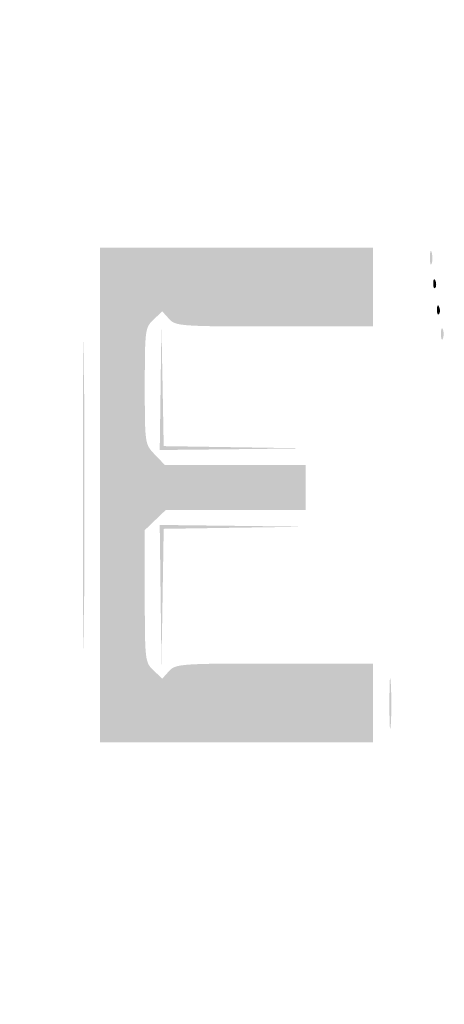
# Model space of a CAD drawing. Header units: inches. Extents: x -25.6 to 25.6, y -25.5 to 25.5.
# Tile 4 of 8: x -0.3 to 5, y -13.2 to -0.8. Entities that reach past the tile are written whole.
import ezdxf

# ---------------------------------------------------------------- set-up
doc = ezdxf.new("R2010")
doc.units = ezdxf.units.IN
doc.header["$MEASUREMENT"] = 0

msp = doc.modelspace()

# ---------------------------------------------------------------- hatches: boundary and pattern name
h = msp.add_hatch(color=7)
edge = h.paths.add_edge_path()
edge.add_spline(control_points=[(-0.644, -25.362), (-0.834, -25.31), (-1.112, -25.184), (-1.28, -25.074), (-1.494, -24.934), (-4.857, -21.604), (-13.096, -13.37), (-19.431, -7.041), (-24.718, -1.732), (-24.846, -1.573), (-25.517, -0.737), (-25.628, 0.167), (-25.17, 1.077), (-24.993, 1.429), (-24.691, 1.735), (-13.142, 13.271)], knot_values=[0, 0, 0, 0, 1, 1, 1, 2, 2, 2, 3, 3, 3, 4, 4, 4, 5, 5, 5, 5], degree=3, periodic=0)
edge.add_line((-13.142, 13.271), (-1.296, 25.104))
edge.add_line((-1.296, 25.104), (-0.964, 25.234))
edge.add_spline(control_points=[(-0.964, 25.234), (-0.48, 25.425), (-0.074, 25.482), (0.326, 25.416), (0.675, 25.358), (1.173, 25.164), (1.367, 25.011), (1.432, 24.959), (6.78, 19.624), (13.252, 13.154), (24.562, 1.848), (25.026, 1.377), (25.186, 1.052), (25.627, 0.152), (25.499, -0.775), (24.821, -1.599), (24.358, -2.16), (1.599, -24.863), (1.32, -25.041), (0.713, -25.429), (0.01, -25.544), (-0.644, -25.362)], knot_values=[0, 0, 0, 0, 1, 1, 1, 2, 2, 2, 3, 3, 3, 4, 4, 4, 5, 5, 5, 6, 6, 6, 7, 7, 7, 7], degree=3, periodic=0)
edge = h.paths.add_edge_path(flags=0)
edge.add_spline(control_points=[(0.778, -25.219), (0.933, -25.16), (1.177, -25.038), (1.32, -24.947), (1.599, -24.768), (24.264, -2.16), (24.726, -1.599), (25.405, -0.775), (25.533, 0.152), (25.092, 1.052), (24.932, 1.377), (24.467, 1.849), (13.158, 13.159), (1.527, 24.791), (1.387, 24.93), (1.037, 25.095), (0.364, 25.414), (-0.234, 25.427), (-0.964, 25.14)], knot_values=[0, 0, 0, 0, 1, 1, 1, 2, 2, 2, 3, 3, 3, 4, 4, 4, 5, 5, 5, 6, 6, 6, 6], degree=3, periodic=0)
edge.add_line((-0.964, 25.14), (-1.296, 25.01))
edge.add_line((-1.296, 25.01), (-13.095, 13.224))
edge.add_spline(control_points=[(-13.095, 13.224), (-24.597, 1.734), (-24.899, 1.429), (-25.076, 1.077), (-25.534, 0.167), (-25.423, -0.737), (-24.751, -1.573), (-24.624, -1.732), (-19.358, -7.02), (-13.049, -13.323), (-4.844, -21.522), (-1.494, -24.84), (-1.28, -24.98), (-0.69, -25.364), (0.135, -25.46), (0.778, -25.219)], knot_values=[0, 0, 0, 0, 1, 1, 1, 2, 2, 2, 3, 3, 3, 4, 4, 4, 5, 5, 5, 5], degree=3, periodic=0)
h = msp.add_hatch(color=7)
edge = h.paths.add_edge_path()
edge.add_spline(control_points=[(-0.074, -24.603), (-0.091, -24.574), (-0.164, -24.562), (-0.235, -24.576), (-0.305, -24.591), (-0.383, -24.583), (-0.407, -24.559), (-0.43, -24.535), (-0.495, -24.509), (-0.55, -24.5), (-0.605, -24.492), (-0.734, -24.429), (-0.837, -24.361), (-0.979, -24.267), (-1.038, -24.25), (-1.079, -24.291), (-1.12, -24.332), (-3.971, -21.508), (-12.74, -12.74), (-21.797, -3.683), (-24.333, -1.121), (-24.289, -1.077), (-24.244, -1.033), (-24.258, -0.986), (-24.351, -0.864), (-24.417, -0.778), (-24.458, -0.707), (-24.443, -0.707), (-24.428, -0.707), (-24.442, -0.659), (-24.474, -0.601), (-24.506, -0.543), (-24.535, -0.474), (-24.539, -0.448), (-24.543, -0.422), (-24.55, -0.39), (-24.555, -0.377), (-24.568, -0.343), (-24.57, 0.298), (-24.557, 0.354), (-24.551, 0.379), (-24.543, 0.422), (-24.538, 0.448), (-24.525, 0.534), (-24.28, 0.983), (-24.229, 1.014), (-24.194, 1.036), (-24.196, 1.067), (-24.236, 1.115), (-24.285, 1.174), (-22.46, 3.019), (-12.763, 12.716), (-3.318, 22.162), (-1.22, 24.237), (-1.165, 24.192), (-1.113, 24.148), (-1.082, 24.155), (-1.019, 24.224), (-0.945, 24.306), (-0.772, 24.395), (-0.448, 24.518), (-0.37, 24.547), (-0.169, 24.571), (0, 24.571), (0.169, 24.571), (0.37, 24.547), (0.448, 24.518), (0.754, 24.402), (0.946, 24.307), (0.996, 24.246), (1.038, 24.196), (1.064, 24.194), (1.117, 24.238), (1.173, 24.285), (3.192, 22.288), (12.716, 12.763), (22.241, 3.239), (24.237, 1.22), (24.191, 1.164), (24.147, 1.111), (24.151, 1.084), (24.21, 1.035), (24.282, 0.974), (24.524, 0.544), (24.538, 0.448), (24.543, 0.422), (24.551, 0.379), (24.557, 0.354), (24.57, 0.298), (24.568, -0.343), (24.555, -0.377), (24.55, -0.39), (24.543, -0.422), (24.539, -0.448), (24.535, -0.474), (24.506, -0.543), (24.474, -0.601), (24.442, -0.659), (24.428, -0.707), (24.443, -0.707), (24.458, -0.707), (24.417, -0.778), (24.351, -0.864), (24.258, -0.986), (24.244, -1.033), (24.289, -1.077), (24.333, -1.121), (21.797, -3.683), (12.74, -12.74), (3.971, -21.508), (1.12, -24.332), (1.079, -24.291), (1.038, -24.25), (0.979, -24.267), (0.837, -24.361), (0.734, -24.429), (0.605, -24.492), (0.55, -24.5), (0.495, -24.509), (0.43, -24.535), (0.407, -24.559), (0.383, -24.583), (0.305, -24.591), (0.235, -24.576), (0.164, -24.562), (0.091, -24.574), (0.074, -24.603), (0.056, -24.631), (0.023, -24.654), (0, -24.654), (-0.023, -24.654), (-0.056, -24.631), (-0.074, -24.603)], knot_values=[0, 0, 0, 0, 1, 1, 1, 2, 2, 2, 3, 3, 3, 4, 4, 4, 5, 5, 5, 6, 6, 6, 7, 7, 7, 8, 8, 8, 9, 9, 9, 10, 10, 10, 11, 11, 11, 12, 12, 12, 13, 13, 13, 14, 14, 14, 15, 15, 15, 16, 16, 16, 17, 17, 17, 18, 18, 18, 19, 19, 19, 20, 20, 20, 21, 21, 21, 22, 22, 22, 23, 23, 23, 24, 24, 24, 25, 25, 25, 26, 26, 26, 27, 27, 27, 28, 28, 28, 29, 29, 29, 30, 30, 30, 31, 31, 31, 32, 32, 32, 33, 33, 33, 34, 34, 34, 35, 35, 35, 36, 36, 36, 37, 37, 37, 38, 38, 38, 39, 39, 39, 40, 40, 40, 41, 41, 41, 42, 42, 42, 43, 43, 43, 44, 44, 44, 44], degree=3, periodic=0)
edge = h.paths.add_edge_path(flags=0)
edge.add_spline(control_points=[(0.296, -24.024), (0.496, -23.939), (0.687, -23.734), (0.611, -23.687), (0.575, -23.665), (4.673, -19.533), (12.096, -12.111), (20.323, -3.884), (23.652, -0.583), (23.692, -0.616), (23.762, -0.674), (24.059, -0.35), (24.023, -0.256), (24.01, -0.22), (24.019, -0.179), (24.044, -0.164), (24.097, -0.131), (24.104, 0.11), (24.053, 0.161), (24.019, 0.195), (24.013, 0.216), (24, 0.341), (23.997, 0.373), (21.476, 2.918), (18.399, 5.996), (14.658, 9.737), (12.786, 11.578), (12.752, 11.55), (12.676, 11.487), (0.592, 23.578), (0.661, 23.647), (0.697, 23.683), (0.664, 23.74), (0.543, 23.846), (0.45, 23.928), (0.348, 23.997), (0.317, 24), (0.217, 24.009), (0.167, 24.022), (0.082, 24.061), (0.037, 24.082), (-0.037, 24.082), (-0.082, 24.061), (-0.167, 24.022), (-0.217, 24.009), (-0.317, 24), (-0.348, 23.997), (-0.45, 23.928), (-0.543, 23.846), (-0.664, 23.74), (-0.697, 23.683), (-0.661, 23.647), (-0.592, 23.578), (-12.676, 11.487), (-12.752, 11.55), (-12.786, 11.578), (-14.658, 9.737), (-18.399, 5.996), (-21.476, 2.918), (-23.997, 0.373), (-24, 0.341), (-24.013, 0.216), (-24.019, 0.195), (-24.053, 0.161), (-24.104, 0.11), (-24.097, -0.131), (-24.044, -0.164), (-24.019, -0.179), (-24.009, -0.218), (-24.021, -0.249), (-24.056, -0.341), (-23.76, -0.673), (-23.693, -0.617), (-23.652, -0.583), (-20.436, -3.77), (-12.096, -12.111), (-4.673, -19.533), (-0.575, -23.665), (-0.611, -23.687), (-0.651, -23.712), (-0.636, -23.756), (-0.557, -23.84), (-0.34, -24.076), (0.002, -24.15), (0.296, -24.024)], knot_values=[0, 0, 0, 0, 1, 1, 1, 2, 2, 2, 3, 3, 3, 4, 4, 4, 5, 5, 5, 6, 6, 6, 7, 7, 7, 8, 8, 8, 9, 9, 9, 10, 10, 10, 11, 11, 11, 12, 12, 12, 13, 13, 13, 14, 14, 14, 15, 15, 15, 16, 16, 16, 17, 17, 17, 18, 18, 18, 19, 19, 19, 20, 20, 20, 21, 21, 21, 22, 22, 22, 23, 23, 23, 24, 24, 24, 25, 25, 25, 26, 26, 26, 27, 27, 27, 28, 28, 28, 28], degree=3, periodic=0)
h = msp.add_hatch(color=7)
edge = h.paths.add_edge_path()
edge.add_line((0.707, -6.741), (0.707, -3.63))
edge.add_line((0.707, -3.63), (2.428, -3.63))
edge.add_line((2.428, -3.63), (4.148, -3.63))
edge.add_line((4.148, -3.63), (4.148, -4.125))
edge.add_line((4.148, -4.125), (4.148, -4.62))
edge.add_line((4.148, -4.62), (2.906, -4.62))
edge.add_spline(control_points=[(2.906, -4.62), (1.721, -4.62), (1.661, -4.615), (1.579, -4.525)], knot_values=[0, 0, 0, 0, 1, 1, 1, 1], degree=3, periodic=0)
edge.add_line((1.579, -4.525), (1.493, -4.43))
edge.add_line((1.493, -4.43), (1.383, -4.533))
edge.add_spline(control_points=[(1.383, -4.533), (1.277, -4.632), (1.273, -4.663), (1.273, -5.368), (1.273, -6.098), (1.273, -6.1), (1.399, -6.232)], knot_values=[0, 0, 0, 0, 1, 1, 1, 2, 2, 2, 2], degree=3, periodic=0)
edge.add_line((1.399, -6.232), (1.526, -6.364))
edge.add_line((1.526, -6.364), (2.413, -6.364))
edge.add_line((2.413, -6.364), (3.3, -6.364))
edge.add_line((3.3, -6.364), (3.3, -6.647))
edge.add_line((3.3, -6.647), (3.3, -6.93))
edge.add_line((3.3, -6.93), (2.419, -6.93))
edge.add_line((2.419, -6.93), (1.537, -6.93))
edge.add_line((1.537, -6.93), (1.405, -7.056))
edge.add_line((1.405, -7.056), (1.273, -7.183))
edge.add_line((1.273, -7.183), (1.273, -8.014))
edge.add_spline(control_points=[(1.273, -8.014), (1.273, -8.824), (1.276, -8.849), (1.383, -8.949)], knot_values=[0, 0, 0, 0, 1, 1, 1, 1], degree=3, periodic=0)
edge.add_line((1.383, -8.949), (1.493, -9.052))
edge.add_line((1.493, -9.052), (1.579, -8.957))
edge.add_spline(control_points=[(1.579, -8.957), (1.661, -8.867), (1.721, -8.862), (2.906, -8.862)], knot_values=[0, 0, 0, 0, 1, 1, 1, 1], degree=3, periodic=0)
edge.add_line((2.906, -8.862), (4.148, -8.862))
edge.add_line((4.148, -8.862), (4.148, -9.357))
edge.add_line((4.148, -9.357), (4.148, -9.852))
edge.add_line((4.148, -9.852), (2.428, -9.852))
edge.add_line((2.428, -9.852), (0.707, -9.852))
edge.add_line((0.707, -9.852), (0.707, -6.741))
h = msp.add_hatch(color=7)
edge = h.paths.add_edge_path()
edge.add_spline(control_points=[(4.865, -3.748), (4.866, -3.67), (4.876, -3.644), (4.888, -3.69), (4.9, -3.736), (4.899, -3.799), (4.886, -3.831), (4.873, -3.863), (4.864, -3.825), (4.865, -3.748)], knot_values=[0, 0, 0, 0, 1, 1, 1, 2, 2, 2, 3, 3, 3, 3], degree=3, periodic=0)
h = msp.add_hatch(color=7)
edge = h.paths.add_edge_path()
edge.add_spline(control_points=[(4.906, -4.074), (4.909, -4.019), (4.92, -4.008), (4.935, -4.045), (4.948, -4.079), (4.947, -4.12), (4.931, -4.136), (4.915, -4.151), (4.904, -4.123), (4.906, -4.074)], knot_values=[0, 0, 0, 0, 1, 1, 1, 2, 2, 2, 3, 3, 3, 3], degree=3, periodic=0)
h = msp.add_hatch(color=7)
edge = h.paths.add_edge_path()
edge.add_spline(control_points=[(0.494, -6.741), (0.494, -5.017), (0.5, -4.312), (0.507, -5.174), (0.514, -6.036), (0.514, -7.446), (0.507, -8.309), (0.5, -9.171), (0.494, -8.465), (0.494, -6.741)], knot_values=[0, 0, 0, 0, 1, 1, 1, 2, 2, 2, 3, 3, 3, 3], degree=3, periodic=0)
h = msp.add_hatch(color=7)
edge = h.paths.add_edge_path()
edge.add_spline(control_points=[(4.953, -4.404), (4.956, -4.349), (4.967, -4.338), (4.982, -4.375), (4.996, -4.409), (4.994, -4.45), (4.978, -4.466), (4.963, -4.481), (4.951, -4.453), (4.953, -4.404)], knot_values=[0, 0, 0, 0, 1, 1, 1, 2, 2, 2, 3, 3, 3, 3], degree=3, periodic=0)
for points in [[(1.472, -5.386), (1.482, -4.596), (1.497, -5.361), (1.511, -6.126), (2.417, -6.14), (3.323, -6.154), (2.392, -6.165), (1.461, -6.175), (1.472, -5.386)], [(1.472, -8.002), (1.461, -7.118), (2.392, -7.129), (3.323, -7.14), (2.417, -7.153), (1.511, -7.167), (1.497, -8.027), (1.483, -8.886), (1.472, -8.002)]]:
    msp.add_hatch(color=7).paths.add_polyline_path(points)
h = msp.add_hatch(color=7)
edge = h.paths.add_edge_path()
edge.add_spline(control_points=[(5.004, -4.714), (5.004, -4.649), (5.015, -4.623), (5.028, -4.655), (5.041, -4.688), (5.041, -4.741), (5.028, -4.773), (5.015, -4.805), (5.004, -4.779), (5.004, -4.714)], knot_values=[0, 0, 0, 0, 1, 1, 1, 2, 2, 2, 3, 3, 3, 3], degree=3, periodic=0)
h = msp.add_hatch(color=7)
edge = h.paths.add_edge_path()
edge.add_spline(control_points=[(4.355, -9.357), (4.355, -9.072), (4.362, -8.962), (4.372, -9.112), (4.381, -9.262), (4.381, -9.495), (4.372, -9.63), (4.362, -9.765), (4.354, -9.643), (4.355, -9.357)], knot_values=[0, 0, 0, 0, 1, 1, 1, 2, 2, 2, 3, 3, 3, 3], degree=3, periodic=0)

doc.saveas('drawing.dxf')
